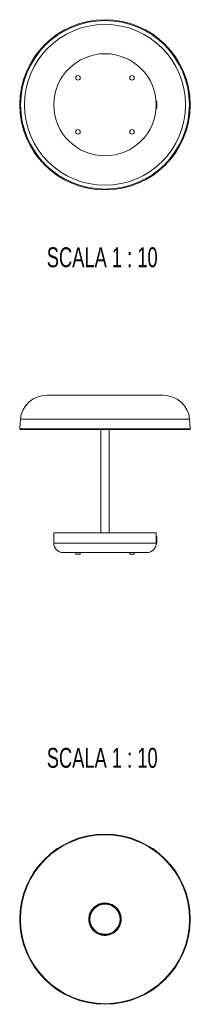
# Model space of a CAD drawing. Header units: millimetres. Extents: x 440 to 685, y -68 to 494.
import ezdxf

# ---------------------------------------------------------------- set-up
doc = ezdxf.new("R2010")
doc.units = ezdxf.units.MM
doc.styles.add('SLDTEXTSTYLE0', font='TXT', dxfattribs={"width": 0.6875})

msp = doc.modelspace()

# ---------------------------------------------------------------- linework, layer by layer
at = {"color": 7, "linetype": 'Continuous', "lineweight": 15}
for p, q in [((464.24, 479.2), (464.14, 479.2)), ((464.14, 479.2), (464.14, 478)), ((464.24, 479.2), (464.24, 478)), ((464.14, 478), (464.24, 478)), ((440.26, 423.22), (440.15, 421.55)), ((440.26, 423.22), (455.14, 423.22)), ((455.14, 423.22), (470.02, 423.22)), ((470.13, 421.55), (470.02, 423.22)), ((440.15, 421.55), (455.14, 421.55)), ((440.25, 421.44), (470.03, 421.44)), ((454.39, 421.44), (454.39, 403.24)), ((455.14, 421.55), (470.13, 421.55)), ((455.89, 403.24), (455.89, 421.44)), ((446.14, 403.24), (446.14, 401.39)), ((446.14, 403.24), (455.14, 403.24)), ((455.14, 403.24), (464.14, 403.24)), ((464.14, 402.59), (464.14, 403.24)), ((464.24, 402.59), (464.14, 402.59)), ((464.14, 402.59), (464.14, 401.39)), ((464.24, 402.59), (464.24, 401.39)), ((464.14, 401.39), (464.24, 401.39)), ((449.99, 399.74), (449.99, 399.44)), ((449.99, 399.44), (450.79, 399.44)), ((450.79, 399.44), (450.79, 399.74)), ((459.49, 399.74), (459.49, 399.44)), ((459.49, 399.44), (460.29, 399.44)), ((460.29, 399.44), (460.29, 399.74))]:
    msp.add_line(p, q, dxfattribs=at)
at = {"color": 8, "linetype": 'Continuous', "lineweight": 15}
msp.add_line((446.14, 401.39), (464.14, 401.39), dxfattribs=at)
at = {"color": 7, "linetype": 'Continuous', "lineweight": 15}
for centre, radius in [((455.14, 478.6), 14.99), ((455.14, 478.6), 14.84), ((455.14, 478.6), 14.17), ((455.14, 478.6), 9), ((450.39, 483.35), 0.4), ((459.89, 483.35), 0.4), ((450.39, 473.85), 0.4), ((459.89, 473.85), 0.4), ((455.14, 335.17), 14.99), ((455.14, 335.17), 14.99), ((455.14, 335.17), 14.88), ((455.14, 335.17), 2.75), ((455.14, 335.17), 2.65)]:
    msp.add_circle(centre, radius, dxfattribs=at)
for centre, radius, start, end in [((444.89, 422.79), 4.65, 90, 174.6149), ((465.39, 422.79), 4.65, 5.3851, 90), ((440.25, 421.54), 0.1, 174.4466, 270), ((470.03, 421.54), 0.1, 270, 5.5534), ((447.79, 401.39), 1.65, 180, 270), ((462.49, 401.39), 1.65, 270, 0)]:
    msp.add_arc(centre, radius, start, end, dxfattribs=at)
for points, knots in [([(455.14, 427.44), (454.83, 427.44), (454.2, 427.44), (453.26, 427.44), (452.3, 427.44), (451.35, 427.44), (450.42, 427.44), (449.52, 427.44), (448.67, 427.44), (447.88, 427.44), (447.17, 427.44), (446.55, 427.44), (446.02, 427.44), (445.6, 427.44), (445.27, 427.44), (445.05, 427.44), (444.93, 427.44), (444.89, 427.44), (444.89, 427.44), (444.89, 427.44)], [0, 0, 0, 0, 0.057763, 0.116941, 0.177467, 0.24031, 0.304055, 0.368622, 0.434223, 0.499998, 0.565858, 0.631199, 0.695943, 0.760007, 0.822137, 0.883061, 0.942709, 0.985555, 1, 1, 1, 1]), ([(465.39, 427.44), (465.39, 427.44), (464.31, 427.44), (460.47, 427.44), (457.86, 427.44), (455.14, 427.44)], [0, 0, 0, 0, 0.5, 0.5, 1, 1, 1, 1]), ([(447.79, 399.74), (447.79, 399.74), (448.56, 399.74), (451.32, 399.74), (453.19, 399.74), (457.09, 399.74), (458.96, 399.74), (461.72, 399.74), (462.49, 399.74), (462.49, 399.74)], [0, 0, 0, 0, 0.25, 0.25, 0.5, 0.5, 0.75, 0.75, 1, 1, 1, 1]), ([(455.14, 332.32), (455.12, 332.32), (455.08, 332.32), (455.03, 332.32), (454.97, 332.32), (454.92, 332.33), (454.86, 332.33), (454.81, 332.34), (454.7, 332.35), (454.55, 332.38), (454.35, 332.43), (454.15, 332.49), (453.89, 332.6), (453.57, 332.78), (453.22, 333.04), (452.92, 333.37), (452.67, 333.73), (452.48, 334.11), (452.36, 334.51), (452.29, 334.91), (452.28, 335.3), (452.33, 335.7), (452.43, 336.09), (452.6, 336.49), (452.83, 336.86), (453.12, 337.19), (453.45, 337.48), (453.82, 337.71), (454.21, 337.88), (454.61, 337.98), (455.01, 338.03), (455.4, 338.02), (455.8, 337.95), (456.2, 337.83), (456.58, 337.64), (456.94, 337.39), (457.26, 337.09), (457.53, 336.74), (457.71, 336.42), (457.82, 336.16), (457.88, 335.96), (457.93, 335.76), (457.96, 335.59), (457.98, 335.46), (457.98, 335.36), (457.99, 335.27), (457.99, 335.2), (457.99, 335.17)], [0, 0, 0, 0, 0.004133, 0.008262, 0.012389, 0.016516, 0.020643, 0.024773, 0.028907, 0.044048, 0.059193, 0.074914, 0.090638, 0.122925, 0.155726, 0.188659, 0.22133, 0.253365, 0.284433, 0.314261, 0.342818, 0.372185, 0.402866, 0.434612, 0.467112, 0.5, 0.532889, 0.565389, 0.597135, 0.627816, 0.657183, 0.68574, 0.715568, 0.746636, 0.778671, 0.811342, 0.844275, 0.877076, 0.909363, 0.925083, 0.940808, 0.955949, 0.971094, 0.978324, 0.985546, 0.992769, 1, 1, 1, 1]), ([(457.99, 335.17), (457.99, 335.15), (457.99, 335.12), (457.99, 335.07), (457.99, 335.01), (457.98, 334.96), (457.98, 334.91), (457.97, 334.86), (457.97, 334.81), (457.96, 334.75), (457.95, 334.7), (457.93, 334.58), (457.88, 334.38), (457.79, 334.12), (457.67, 333.86), (457.53, 333.61), (457.36, 333.37), (457.16, 333.15), (456.94, 332.95), (456.7, 332.78), (456.45, 332.63), (456.19, 332.52), (455.93, 332.43), (455.71, 332.38), (455.56, 332.35), (455.45, 332.34), (455.35, 332.33), (455.24, 332.32), (455.17, 332.32), (455.14, 332.32)], [0, 0, 0, 0, 0.0116751, 0.0233348, 0.034983, 0.0466236, 0.0582605, 0.0698977, 0.081539, 0.0931884, 0.1048498, 0.116527, 0.178262, 0.2400087, 0.304317, 0.3686371, 0.4343137, 0.5000024, 0.5656791, 0.6313677, 0.695676, 0.7599961, 0.8217311, 0.8834778, 0.9068117, 0.9300995, 0.9533726, 0.9766624, 1, 1, 1, 1])]:
    msp.add_open_spline(points, degree=3, knots=knots, dxfattribs=at)

# ---------------------------------------------------------------- texts
at = {"color": 7, "linetype": 'Continuous', "lineweight": 0, "char_height": 3.5, "attachment_point": 2, "style": 'SLDTEXTSTYLE0'}
for insert in [(454.65, 453.5), (454.65, 365.34)]:
    msp.add_mtext('SCALA 1 : 10', dxfattribs=dict(at, insert=insert))

doc.saveas('drawing.dxf')
